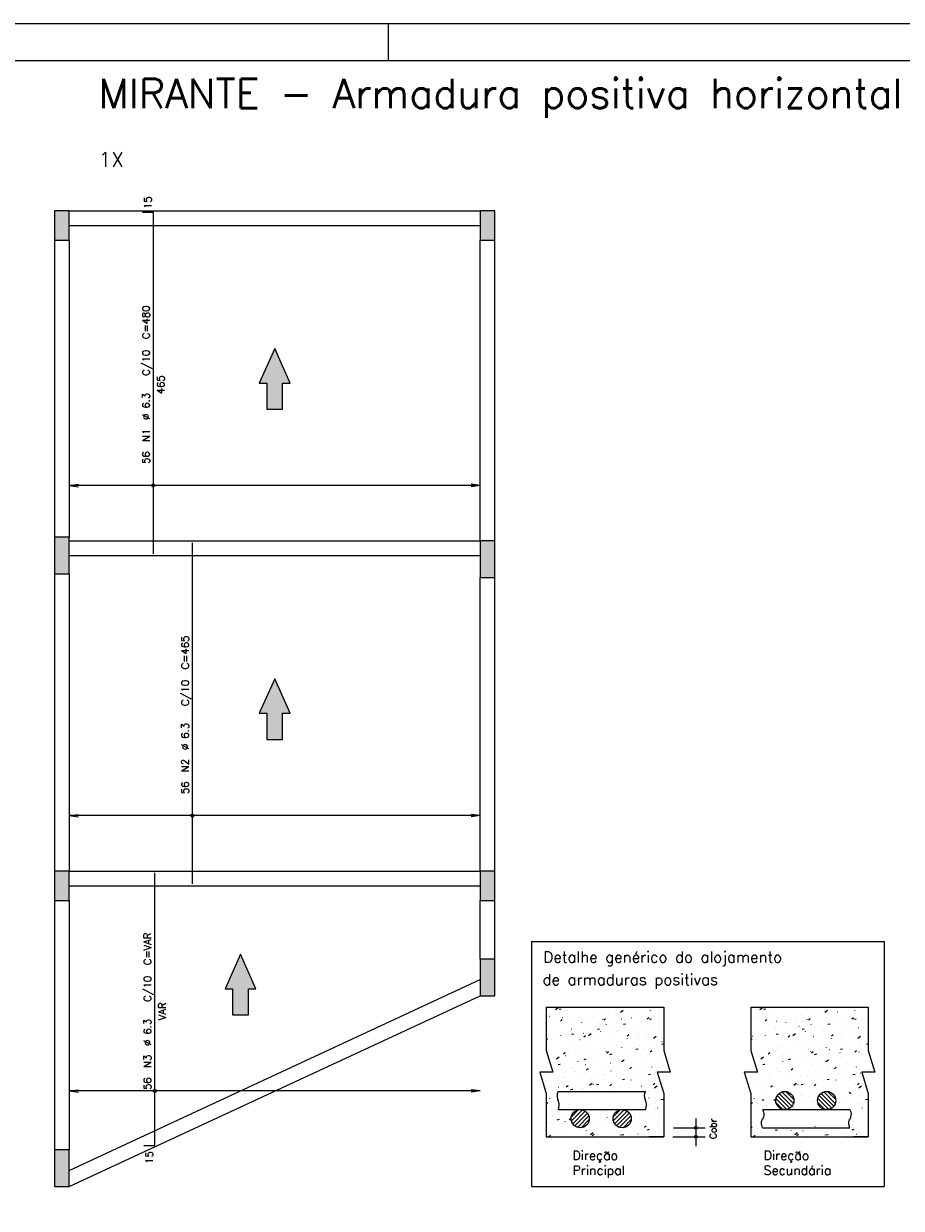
# Model space of a CAD drawing. Extents: x 0 to 84.1, y 0 to 59.4.
# Tile 5 of 6: x 37.2 to 61.1, y 27.1 to 59.4. Entities that reach past the tile are written whole.
import ezdxf

# ---------------------------------------------------------------- set-up
doc = ezdxf.new("R2010")
doc.units = 0
doc.header["$MEASUREMENT"] = 0
for name, color, linetype in [('1', 1, 'CONTINUOUS'), ('2', 2, 'CONTINUOUS'), ('6', 6, 'CONTINUOUS'), ('7', 7, 'CONTINUOUS')]:
    doc.layers.add(name, color=color, linetype=linetype)
doc.styles.get("Standard").update_dxf_attribs({"font": 'ROMANS.SHX'})

msp = doc.modelspace()

# ---------------------------------------------------------------- linework, layer by layer
at = {"layer": '1', "linetype": 'Continuous'}
for p, q in [((38.4, 54.3), (49.6, 54.3)), ((38.4, 53.9), (49.6, 53.9)), ((38, 53.5), (38, 45.4)), ((38.4, 53.5), (38.4, 45.4)), ((49.6, 45.3), (49.6, 53.5)), ((50, 45.3), (50, 53.5)), ((38.4, 45.3), (49.6, 45.3)), ((38.4, 44.9), (49.6, 44.9)), ((38, 44.4), (38, 36.3)), ((38.4, 44.4), (38.4, 36.3)), ((49.6, 36.3), (49.6, 44.3)), ((50, 36.3), (50, 44.3)), ((38.4, 36.3), (49.6, 36.3)), ((38.4, 35.9), (49.6, 35.9)), ((38, 35.5), (38, 28.7)), ((38.4, 35.5), (38.4, 28.7)), ((49.6, 33.9), (49.6, 35.5)), ((50, 33.9), (50, 35.5)), ((38.4, 28.14101), (49.6, 33.34101)), ((38.4, 27.7), (49.6, 32.9))]:
    msp.add_line(p, q, dxfattribs=at)
at = {"layer": '2', "linetype": 'Continuous'}
for p, q in [((84.100006, 59.400002), (0, 59.400002)), ((47.100006, 58.400002), (47.100006, 59.400002)), ((38.2, 53.9), (38.2, 53.9)), ((49.8, 53.9), (49.8, 53.9)), ((38.4, 46.81), (38.647861, 46.842632)), ((49.6, 46.81), (49.352139, 46.842632)), ((49.6, 46.81), (38.4, 46.81)), ((38.4, 46.81), (38.647861, 46.777368)), ((38.4, 46.81), (38.4, 46.81)), ((49.6, 46.81), (49.352139, 46.777368)), ((49.6, 46.81), (49.6, 46.81)), ((38.2, 44.9), (38.2, 44.9)), ((49.8, 44.8), (49.8, 44.8)), ((38.4, 37.81), (38.647861, 37.842632)), ((49.6, 37.81), (38.4, 37.81)), ((38.4, 37.81), (38.647861, 37.777368)), ((38.4, 37.81), (38.4, 37.81)), ((49.6, 37.81), (49.352139, 37.842632)), ((49.6, 37.81), (49.352139, 37.777368)), ((49.6, 37.81), (49.6, 37.81)), ((38.2, 35.9), (38.2, 35.9)), ((49.8, 35.9), (49.8, 35.9)), ((51, 34.383948), (60.605, 34.383948)), ((51, 34.383948), (51, 27.7)), ((60.605, 34.383948), (60.605, 27.7)), ((49.8, 33.4), (49.8, 33.4)), ((51.39889, 32.58758), (54.59889, 32.58758)), ((51.39889, 32.58758), (51.39889, 31.409642)), ((51.39889, 32.467398), (51.39889, 32.467398)), ((51.39889, 32.347), (51.39889, 32.347)), ((51.39889, 32.32884), (51.39889, 32.32884)), ((51.39889, 32.32884), (51.39889, 32.32884)), ((51.39889, 32.32884), (51.39889, 32.32884)), ((51.39889, 32.32145), (51.39889, 32.32145)), ((51.39889, 32.32145), (51.39889, 32.32145)), ((51.48227, 32.347325), (51.483247, 32.347541)), ((51.646571, 32.52817), (51.719213, 32.581305)), ((51.726344, 32.401435), (51.727321, 32.401651)), ((51.747479, 32.535157), (51.806377, 32.546606)), ((51.83713, 32.306633), (51.837739, 32.307426)), ((51.885376, 32.458444), (51.885507, 32.459436)), ((51.990843, 32.506954), (51.991451, 32.507748)), ((52.316262, 32.345106), (52.316871, 32.345899)), ((52.487855, 32.570258), (52.488831, 32.570474)), ((52.646917, 32.342955), (52.647047, 32.343947)), ((52.796916, 32.385562), (52.797525, 32.386356)), ((52.929131, 32.519933), (52.929262, 32.520924)), ((52.950629, 32.585884), (52.951237, 32.586677)), ((53.104903, 32.432752), (53.10588, 32.432968)), ((53.276049, 32.424036), (53.276657, 32.424829)), ((53.348977, 32.486862), (53.349954, 32.487078)), ((53.417858, 32.453686), (53.490499, 32.50682)), ((53.689302, 32.394034), (53.689432, 32.395025)), ((53.71707, 32.294164), (53.718046, 32.29438)), ((53.756702, 32.464492), (53.757311, 32.465286)), ((53.971516, 32.571011), (53.971647, 32.572003)), ((54.152432, 32.269993), (54.198394, 32.30856)), ((54.187504, 32.303203), (54.188503, 32.303246)), ((54.235835, 32.502966), (54.236443, 32.503759)), ((54.512195, 32.317379), (54.513194, 32.317422)), ((54.59889, 32.58758), (54.59889, 31.409642)), ((56.973387, 32.58758), (60.173387, 32.58758)), ((56.973387, 32.58758), (56.973387, 31.409642)), ((56.973387, 32.467398), (56.973387, 32.467398)), ((56.973387, 32.347), (56.973387, 32.347)), ((56.973387, 32.32884), (56.973387, 32.32884)), ((56.973387, 32.32884), (56.973387, 32.32884)), ((56.973387, 32.32884), (56.973387, 32.32884)), ((56.973387, 32.32145), (56.973387, 32.32145)), ((56.973387, 32.32145), (56.973387, 32.32145)), ((57.056767, 32.347325), (57.057743, 32.347541)), ((57.221068, 32.52817), (57.293709, 32.581305)), ((57.300841, 32.401435), (57.301817, 32.401651)), ((57.321976, 32.535157), (57.380874, 32.546606)), ((57.411627, 32.306633), (57.412236, 32.307426)), ((57.459873, 32.458444), (57.460003, 32.459436)), ((57.565339, 32.506954), (57.565948, 32.507748)), ((57.890759, 32.345106), (57.891368, 32.345899)), ((58.062352, 32.570258), (58.063328, 32.570474)), ((58.221414, 32.342955), (58.221544, 32.343947)), ((58.371413, 32.385562), (58.372022, 32.386356)), ((58.503628, 32.519933), (58.503759, 32.520924)), ((58.525125, 32.585884), (58.525734, 32.586677)), ((58.6794, 32.432752), (58.680376, 32.432968)), ((58.850545, 32.424036), (58.851154, 32.424829)), ((58.923474, 32.486862), (58.92445, 32.487078)), ((58.992354, 32.453686), (59.064995, 32.50682)), ((59.263798, 32.394034), (59.263929, 32.395025)), ((59.291567, 32.294164), (59.292543, 32.29438)), ((59.331199, 32.464492), (59.331808, 32.465286)), ((59.546013, 32.571011), (59.546144, 32.572003)), ((59.726928, 32.269993), (59.772891, 32.30856)), ((59.762001, 32.303203), (59.763, 32.303246)), ((59.810331, 32.502966), (59.81094, 32.503759)), ((60.086692, 32.317379), (60.087691, 32.317422)), ((60.173387, 32.58758), (60.173387, 31.409642)), ((51.39889, 32.181449), (51.39889, 32.181449)), ((51.39889, 32.181449), (51.39889, 32.181449)), ((51.39889, 32.054538), (51.39889, 32.054538)), ((51.39889, 32.054538), (51.39889, 32.054538)), ((51.603162, 32.281467), (51.603292, 32.282458)), ((51.789343, 32.211915), (51.835306, 32.250482)), ((51.876706, 32.202311), (51.877705, 32.202355)), ((52.082488, 31.989), (52.082618, 31.989991)), ((52.083716, 32.042045), (52.084324, 32.042838)), ((52.094437, 32.208737), (52.095413, 32.208953)), ((52.364702, 32.165978), (52.364833, 32.166969)), ((52.611006, 32.234371), (52.612005, 32.234415)), ((52.711485, 32.071231), (52.712461, 32.071447)), ((52.79496, 31.987731), (52.853857, 31.99918)), ((52.935697, 32.248547), (52.936696, 32.248591)), ((52.955559, 32.125341), (52.956535, 32.125557)), ((52.970887, 32.240954), (53.01685, 32.279521)), ((53.043502, 32.120975), (53.04411, 32.121768)), ((53.124872, 32.040078), (53.125003, 32.04107)), ((53.407087, 32.217056), (53.407218, 32.218048)), ((53.453204, 32.271142), (53.454203, 32.271186)), ((53.501731, 32.125114), (53.560629, 32.136562)), ((53.849575, 31.999583), (53.850184, 32.000376)), ((54.003288, 32.199905), (54.003896, 32.200698)), ((54.166278, 32.083721), (54.166409, 32.084713)), ((54.208503, 32.262496), (54.2674, 32.273945)), ((54.328707, 32.038056), (54.329316, 32.038849)), ((54.334118, 32.156658), (54.335095, 32.156874)), ((54.448493, 32.260699), (54.448624, 32.26169)), ((54.578192, 32.210768), (54.579169, 32.210984)), ((56.973387, 32.181449), (56.973387, 32.181449)), ((56.973387, 32.181449), (56.973387, 32.181449)), ((56.973387, 32.054538), (56.973387, 32.054538)), ((56.973387, 32.054538), (56.973387, 32.054538)), ((57.177658, 32.281467), (57.177789, 32.282458)), ((57.36384, 32.211915), (57.409803, 32.250482)), ((57.451203, 32.202311), (57.452202, 32.202355)), ((57.656984, 31.989), (57.657115, 31.989991)), ((57.658212, 32.042045), (57.658821, 32.042838)), ((57.668934, 32.208737), (57.66991, 32.208953)), ((57.939199, 32.165978), (57.93933, 32.166969)), ((58.185503, 32.234371), (58.186502, 32.234415)), ((58.285982, 32.071231), (58.286958, 32.071447)), ((58.369456, 31.987731), (58.428354, 31.99918)), ((58.510194, 32.248547), (58.511193, 32.248591)), ((58.530056, 32.125341), (58.531032, 32.125557)), ((58.545384, 32.240954), (58.591347, 32.279521)), ((58.617998, 32.120975), (58.618607, 32.121768)), ((58.699369, 32.040078), (58.6995, 32.04107)), ((58.981584, 32.217056), (58.981714, 32.218048)), ((59.027701, 32.271142), (59.0287, 32.271186)), ((59.076228, 32.125114), (59.135126, 32.136562)), ((59.424072, 31.999583), (59.424681, 32.000376)), ((59.577784, 32.199905), (59.578393, 32.200698)), ((59.740775, 32.083721), (59.740906, 32.084713)), ((59.782999, 32.262496), (59.841897, 32.273945)), ((59.903204, 32.038056), (59.903813, 32.038849)), ((59.908615, 32.156658), (59.909591, 32.156874)), ((60.02299, 32.260699), (60.02312, 32.26169)), ((60.152689, 32.210768), (60.153665, 32.210984)), ((51.39889, 31.884286), (51.39889, 31.884286)), ((51.39889, 31.780236), (51.39889, 31.780236)), ((51.39889, 31.780236), (51.39889, 31.780236)), ((51.39889, 31.735507), (51.39889, 31.735507)), ((51.39889, 31.716363), (51.440314, 31.724415)), ((51.39889, 31.713203), (51.39889, 31.713203)), ((51.39889, 31.713203), (51.39889, 31.713203)), ((51.449349, 31.801266), (51.449958, 31.80206)), ((51.535116, 31.719151), (51.536115, 31.719195)), ((51.701019, 31.847216), (51.701995, 31.847432)), ((51.800273, 31.812022), (51.800404, 31.813014)), ((51.930003, 31.841723), (51.930612, 31.842516)), ((52.088188, 31.850349), (52.147086, 31.861797)), ((52.269416, 31.751211), (52.270415, 31.751255)), ((52.318067, 31.70971), (52.319043, 31.709927)), ((52.409135, 31.880196), (52.409744, 31.88099)), ((52.419335, 31.778147), (52.465298, 31.816714)), ((52.546165, 31.816072), (52.618806, 31.869207)), ((52.560443, 31.686123), (52.560574, 31.687115)), ((52.562141, 31.76382), (52.563117, 31.764037)), ((52.594107, 31.765388), (52.595106, 31.765431)), ((52.842658, 31.863101), (52.842788, 31.864092)), ((52.889789, 31.920653), (52.890398, 31.921446)), ((53.111614, 31.787983), (53.112613, 31.788026)), ((53.136375, 31.656065), (53.136983, 31.656859)), ((53.323652, 31.932643), (53.324628, 31.932859)), ((53.368921, 31.959126), (53.36953, 31.95992)), ((53.60088, 31.807186), (53.646842, 31.845753)), ((53.601849, 31.729766), (53.60198, 31.730757)), ((53.845914, 31.820043), (53.846913, 31.820086)), ((53.884064, 31.906743), (53.884194, 31.907735)), ((53.9407, 31.795137), (53.941676, 31.795354)), ((54.096161, 31.734995), (54.096769, 31.735788)), ((54.170605, 31.834219), (54.171604, 31.834263)), ((54.184774, 31.849247), (54.18575, 31.849464)), ((54.317451, 31.741588), (54.390092, 31.794723)), ((54.552867, 31.656549), (54.553843, 31.656766)), ((54.569266, 31.765614), (54.569875, 31.766407)), ((56.973387, 31.884286), (56.973387, 31.884286)), ((56.973387, 31.780236), (56.973387, 31.780236)), ((56.973387, 31.780236), (56.973387, 31.780236)), ((56.973387, 31.735507), (56.973387, 31.735507)), ((56.973387, 31.716363), (57.014811, 31.724415)), ((56.973387, 31.713203), (56.973387, 31.713203)), ((56.973387, 31.713203), (56.973387, 31.713203)), ((57.023846, 31.801266), (57.024455, 31.80206)), ((57.109613, 31.719151), (57.110612, 31.719195)), ((57.275516, 31.847216), (57.276492, 31.847432)), ((57.37477, 31.812022), (57.3749, 31.813014)), ((57.5045, 31.841723), (57.505109, 31.842516)), ((57.662685, 31.850349), (57.721582, 31.861797)), ((57.843913, 31.751211), (57.844912, 31.751255)), ((57.892564, 31.70971), (57.89354, 31.709927)), ((57.983632, 31.880196), (57.984241, 31.88099)), ((57.993832, 31.778147), (58.039795, 31.816714)), ((58.120661, 31.816072), (58.193302, 31.869207)), ((58.13494, 31.686123), (58.135071, 31.687115)), ((58.136638, 31.76382), (58.137614, 31.764037)), ((58.168604, 31.765388), (58.169603, 31.765431)), ((58.417155, 31.863101), (58.417285, 31.864092)), ((58.464286, 31.920653), (58.464895, 31.921446)), ((58.686111, 31.787983), (58.68711, 31.788026)), ((58.710871, 31.656065), (58.71148, 31.656859)), ((58.898149, 31.932643), (58.899125, 31.932859)), ((58.943418, 31.959126), (58.944027, 31.95992)), ((59.175376, 31.807186), (59.221339, 31.845753)), ((59.176346, 31.729766), (59.176476, 31.730757)), ((59.420411, 31.820043), (59.42141, 31.820086)), ((59.458561, 31.906743), (59.458691, 31.907735)), ((59.515197, 31.795137), (59.516173, 31.795354)), ((59.670657, 31.734995), (59.671266, 31.735788)), ((59.745102, 31.834219), (59.746101, 31.834263)), ((59.759271, 31.849247), (59.760247, 31.849464)), ((59.891947, 31.741588), (59.964588, 31.794723)), ((60.127364, 31.656549), (60.12834, 31.656766)), ((60.143763, 31.765614), (60.144371, 31.766407)), ((51.39889, 31.505934), (51.39889, 31.505934)), ((51.39889, 31.505934), (51.39889, 31.505934)), ((51.39889, 31.505934), (51.39889, 31.505934)), ((51.39889, 31.409645), (51.577724, 30.820676)), ((51.518058, 31.635045), (51.518189, 31.636036)), ((51.542222, 31.336357), (51.542831, 31.33715)), ((51.867783, 31.31534), (51.913746, 31.353907)), ((51.924649, 31.348189), (51.925625, 31.348406)), ((51.996014, 31.332168), (51.996145, 31.333159)), ((52.022876, 31.376814), (52.023485, 31.377607)), ((52.168723, 31.402299), (52.169699, 31.402516)), ((52.176589, 31.577135), (52.177197, 31.577929)), ((52.278229, 31.509145), (52.278359, 31.510137)), ((52.502008, 31.415287), (52.502617, 31.41608)), ((52.930234, 31.571122), (52.93121, 31.571339)), ((52.982662, 31.455743), (52.983271, 31.456537)), ((53.03742, 31.37581), (53.03755, 31.376802)), ((53.049328, 31.344379), (53.09529, 31.382946)), ((53.319635, 31.552788), (53.319765, 31.55378)), ((53.461794, 31.494217), (53.462403, 31.49501)), ((53.504324, 31.336883), (53.505323, 31.336927)), ((53.547282, 31.433617), (53.548258, 31.433833)), ((53.791356, 31.487726), (53.792332, 31.487943)), ((53.829015, 31.351059), (53.830014, 31.351103)), ((53.84244, 31.440305), (53.901337, 31.451754)), ((53.942448, 31.534673), (53.943057, 31.535467)), ((54.081175, 31.437299), (54.081306, 31.43829)), ((54.230872, 31.373418), (54.276834, 31.411985)), ((54.346522, 31.373654), (54.347521, 31.373698)), ((54.36339, 31.614277), (54.36352, 31.615268)), ((54.415554, 31.565292), (54.416162, 31.566086)), ((54.549211, 31.577688), (54.59889, 31.587344)), ((54.59889, 31.409645), (54.777724, 30.820676)), ((56.973387, 31.505934), (56.973387, 31.505934)), ((56.973387, 31.505934), (56.973387, 31.505934)), ((56.973387, 31.505934), (56.973387, 31.505934)), ((56.973387, 31.409645), (57.15222, 30.820676)), ((57.092555, 31.635045), (57.092686, 31.636036)), ((57.116719, 31.336357), (57.117328, 31.33715)), ((57.44228, 31.31534), (57.488243, 31.353907)), ((57.499146, 31.348189), (57.500122, 31.348406)), ((57.570511, 31.332168), (57.570641, 31.333159)), ((57.597373, 31.376814), (57.597982, 31.377607)), ((57.74322, 31.402299), (57.744196, 31.402516)), ((57.751085, 31.577135), (57.751694, 31.577929)), ((57.852725, 31.509145), (57.852856, 31.510137)), ((58.076505, 31.415287), (58.077114, 31.41608)), ((58.504731, 31.571122), (58.505707, 31.571339)), ((58.557159, 31.455743), (58.557768, 31.456537)), ((58.611917, 31.37581), (58.612047, 31.376802)), ((58.623824, 31.344379), (58.669787, 31.382946)), ((58.894131, 31.552788), (58.894262, 31.55378)), ((59.036291, 31.494217), (59.0369, 31.49501)), ((59.078821, 31.336883), (59.07982, 31.336927)), ((59.121779, 31.433617), (59.122755, 31.433833)), ((59.365853, 31.487726), (59.366829, 31.487943)), ((59.403512, 31.351059), (59.404511, 31.351103)), ((59.416936, 31.440305), (59.475834, 31.451754)), ((59.516945, 31.534673), (59.517554, 31.535467)), ((59.655672, 31.437299), (59.655803, 31.43829)), ((59.805369, 31.373418), (59.851331, 31.411985)), ((59.921019, 31.373654), (59.922018, 31.373698)), ((59.937887, 31.614277), (59.938017, 31.615268)), ((59.99005, 31.565292), (59.990659, 31.566086)), ((60.123708, 31.577688), (60.173387, 31.587344)), ((60.173387, 31.409645), (60.352221, 30.820676)), ((51.448241, 31.247112), (51.448241, 31.247112)), ((51.448241, 31.247112), (51.448241, 31.247112)), ((51.448241, 31.247112), (51.448241, 31.247112)), ((51.449533, 31.242859), (51.449533, 31.242859)), ((51.449533, 31.242859), (51.449533, 31.242859)), ((51.449533, 31.242859), (51.449533, 31.242859)), ((51.455471, 31.223301), (51.455471, 31.223301)), ((51.461317, 31.204049), (51.461317, 31.204049)), ((51.461317, 31.204049), (51.461317, 31.204049)), ((51.461317, 31.204049), (51.461317, 31.204049)), ((51.506413, 31.055529), (51.506413, 31.055529)), ((51.516919, 31.02093), (51.516919, 31.02093)), ((51.674472, 31.178458), (51.747113, 31.231593)), ((51.713799, 31.15519), (51.71393, 31.156182)), ((51.722125, 31.028158), (51.781023, 31.039606)), ((51.775305, 31.040779), (51.776281, 31.040995)), ((51.927826, 31.268052), (51.928825, 31.268095)), ((52.252517, 31.282228), (52.253516, 31.282271)), ((52.269461, 31.112226), (52.27007, 31.113019)), ((52.428897, 31.16554), (52.487794, 31.176989)), ((52.472991, 31.021855), (52.473121, 31.022847)), ((52.536816, 31.209602), (52.537792, 31.209818)), ((52.755205, 31.198833), (52.755336, 31.199824)), ((52.770024, 31.304823), (52.771023, 31.304866)), ((53.135668, 31.302923), (53.194566, 31.314371)), ((53.153864, 31.072096), (53.15484, 31.072312)), ((53.229248, 31.191156), (53.229856, 31.191949)), ((53.397938, 31.126206), (53.398914, 31.126422)), ((53.445758, 31.103974), (53.518399, 31.157109)), ((53.516746, 31.083344), (53.516877, 31.084335)), ((53.554667, 31.029307), (53.555276, 31.030101)), ((53.798961, 31.260321), (53.799091, 31.261313)), ((54.027773, 31.059926), (54.028381, 31.06072)), ((54.159449, 31.295029), (54.160425, 31.295245)), ((54.500878, 31.090545), (54.501487, 31.091339)), ((54.559131, 31.134422), (54.559261, 31.135414)), ((57.022738, 31.247112), (57.022738, 31.247112)), ((57.022738, 31.247112), (57.022738, 31.247112)), ((57.022738, 31.247112), (57.022738, 31.247112)), ((57.02403, 31.242859), (57.02403, 31.242859)), ((57.02403, 31.242859), (57.02403, 31.242859)), ((57.02403, 31.242859), (57.02403, 31.242859)), ((57.029968, 31.223301), (57.029968, 31.223301)), ((57.035814, 31.204049), (57.035814, 31.204049)), ((57.035814, 31.204049), (57.035814, 31.204049)), ((57.035814, 31.204049), (57.035814, 31.204049)), ((57.08091, 31.055529), (57.08091, 31.055529)), ((57.091416, 31.02093), (57.091416, 31.02093)), ((57.248968, 31.178458), (57.321609, 31.231593)), ((57.288296, 31.15519), (57.288427, 31.156182)), ((57.296622, 31.028158), (57.355519, 31.039606)), ((57.349801, 31.040779), (57.350778, 31.040995)), ((57.502323, 31.268052), (57.503322, 31.268095)), ((57.827014, 31.282228), (57.828013, 31.282271)), ((57.843958, 31.112226), (57.844567, 31.113019)), ((58.003393, 31.16554), (58.062291, 31.176989)), ((58.047487, 31.021855), (58.047618, 31.022847)), ((58.111312, 31.209602), (58.112289, 31.209818)), ((58.329702, 31.198833), (58.329833, 31.199824)), ((58.344521, 31.304823), (58.34552, 31.304866)), ((58.710165, 31.302923), (58.769063, 31.314371)), ((58.728361, 31.072096), (58.729337, 31.072312)), ((58.803744, 31.191156), (58.804353, 31.191949)), ((58.972435, 31.126206), (58.973411, 31.126422)), ((59.020254, 31.103974), (59.092895, 31.157109)), ((59.091243, 31.083344), (59.091373, 31.084335)), ((59.129164, 31.029307), (59.129773, 31.030101)), ((59.373457, 31.260321), (59.373588, 31.261313)), ((59.602269, 31.059926), (59.602878, 31.06072)), ((59.733945, 31.295029), (59.734922, 31.295245)), ((60.075375, 31.090545), (60.075984, 31.091339)), ((60.133628, 31.134422), (60.133758, 31.135414)), ((51.577724, 30.820676), (51.220057, 30.820676)), ((51.220057, 30.820676), (51.39889, 30.231707)), ((51.231876, 30.78175), (51.231876, 30.78175)), ((51.235571, 30.769581), (51.235571, 30.769581)), ((51.235571, 30.769581), (51.235571, 30.769581)), ((51.235571, 30.769581), (51.235571, 30.769581)), ((51.381887, 30.679258), (51.382863, 30.679474)), ((51.526283, 30.99009), (51.526283, 30.99009)), ((51.527568, 30.985857), (51.527568, 30.985857)), ((51.527568, 30.985857), (51.527568, 30.985857)), ((51.527568, 30.985857), (51.527568, 30.985857)), ((51.531231, 30.986669), (51.532207, 30.986885)), ((51.586236, 30.784892), (51.587235, 30.784935)), ((51.635095, 30.871448), (51.635704, 30.872241)), ((51.910927, 30.799068), (51.911926, 30.799112)), ((52.115749, 30.911904), (52.116358, 30.912698)), ((52.143397, 30.848081), (52.144374, 30.848297)), ((52.190776, 30.844877), (52.190907, 30.845869)), ((52.428434, 30.821663), (52.429433, 30.821707)), ((52.497776, 30.881572), (52.543738, 30.920139)), ((52.594881, 30.950377), (52.59549, 30.951171)), ((52.760446, 30.710575), (52.761422, 30.710791)), ((52.952317, 30.729388), (52.952447, 30.73038)), ((53.00452, 30.764685), (53.005496, 30.764901)), ((53.075535, 30.990834), (53.076144, 30.991627)), ((53.162734, 30.853723), (53.163733, 30.853767)), ((53.234531, 30.906366), (53.234662, 30.907357)), ((53.32212, 30.726246), (53.322729, 30.72704)), ((53.487425, 30.867899), (53.488424, 30.867943)), ((53.67932, 30.910611), (53.725282, 30.949178)), ((53.76603, 30.933508), (53.767007, 30.933724)), ((53.795226, 30.756865), (53.795835, 30.757659)), ((53.994702, 30.780467), (53.994832, 30.781458)), ((54.004932, 30.890494), (54.005931, 30.890538)), ((54.183148, 30.755497), (54.242046, 30.766945)), ((54.268331, 30.787484), (54.26894, 30.788278)), ((54.276916, 30.957444), (54.277047, 30.958436)), ((54.383079, 30.796002), (54.384055, 30.796218)), ((54.777724, 30.820676), (54.420057, 30.820676)), ((54.420057, 30.820676), (54.59889, 30.231707)), ((54.494377, 30.820676), (54.494377, 30.820676)), ((54.517825, 30.820676), (54.517825, 30.820676)), ((54.517825, 30.820676), (54.517825, 30.820676)), ((54.518467, 30.820676), (54.518467, 30.820676)), ((54.627153, 30.850112), (54.628129, 30.850328)), ((54.719077, 30.820676), (54.719077, 30.820676)), ((54.739232, 30.922555), (54.740232, 30.922598)), ((54.743411, 30.820676), (54.743411, 30.820676)), ((57.15222, 30.820676), (56.794553, 30.820676)), ((56.794553, 30.820676), (56.973387, 30.231707)), ((56.806373, 30.78175), (56.806373, 30.78175)), ((56.810068, 30.769581), (56.810068, 30.769581)), ((56.810068, 30.769581), (56.810068, 30.769581)), ((56.810068, 30.769581), (56.810068, 30.769581)), ((56.956383, 30.679258), (56.95736, 30.679474)), ((57.10078, 30.99009), (57.10078, 30.99009)), ((57.102065, 30.985857), (57.102065, 30.985857)), ((57.102065, 30.985857), (57.102065, 30.985857)), ((57.102065, 30.985857), (57.102065, 30.985857)), ((57.105727, 30.986669), (57.106704, 30.986885)), ((57.160733, 30.784892), (57.161732, 30.784935)), ((57.209592, 30.871448), (57.210201, 30.872241)), ((57.485424, 30.799068), (57.486423, 30.799112)), ((57.690246, 30.911904), (57.690855, 30.912698)), ((57.717894, 30.848081), (57.71887, 30.848297)), ((57.765273, 30.844877), (57.765403, 30.845869)), ((58.002931, 30.821663), (58.00393, 30.821707)), ((58.072272, 30.881572), (58.118235, 30.920139)), ((58.169378, 30.950377), (58.169987, 30.951171)), ((58.334942, 30.710575), (58.335919, 30.710791)), ((58.526814, 30.729388), (58.526944, 30.73038)), ((58.579016, 30.764685), (58.579993, 30.764901)), ((58.650032, 30.990834), (58.650641, 30.991627)), ((58.737231, 30.853723), (58.73823, 30.853767)), ((58.809028, 30.906366), (58.809159, 30.907357)), ((58.896617, 30.726246), (58.897226, 30.72704)), ((59.061922, 30.867899), (59.062921, 30.867943)), ((59.253817, 30.910611), (59.299779, 30.949178)), ((59.340527, 30.933508), (59.341504, 30.933724)), ((59.369723, 30.756865), (59.370331, 30.757659)), ((59.569198, 30.780467), (59.569329, 30.781458)), ((59.579429, 30.890494), (59.580428, 30.890538)), ((59.757645, 30.755497), (59.816543, 30.766945)), ((59.842828, 30.787484), (59.843437, 30.788278)), ((59.851413, 30.957444), (59.851544, 30.958436)), ((59.957575, 30.796002), (59.958552, 30.796218)), ((60.352221, 30.820676), (59.994554, 30.820676)), ((59.994554, 30.820676), (60.173387, 30.231707)), ((60.068874, 30.820676), (60.068874, 30.820676)), ((60.092322, 30.820676), (60.092322, 30.820676)), ((60.092322, 30.820676), (60.092322, 30.820676)), ((60.092964, 30.820676), (60.092964, 30.820676)), ((60.201649, 30.850112), (60.202626, 30.850328)), ((60.293574, 30.820676), (60.293574, 30.820676)), ((60.313729, 30.922555), (60.314728, 30.922598)), ((60.317907, 30.820676), (60.317907, 30.820676)), ((51.270495, 30.654563), (51.270495, 30.654563)), ((51.326682, 30.469516), (51.326682, 30.469516)), ((51.326682, 30.469516), (51.326682, 30.469516)), ((51.326682, 30.469516), (51.326682, 30.469516)), ((51.348531, 30.397561), (51.348531, 30.397561)), ((51.348531, 30.397561), (51.348531, 30.397561)), ((51.353141, 30.382375), (51.353141, 30.382375)), ((51.353141, 30.382375), (51.353141, 30.382375)), ((51.402548, 30.568387), (51.403157, 30.56918)), ((51.626347, 30.490922), (51.626477, 30.491913)), ((51.727968, 30.406538), (51.728577, 30.407331)), ((51.749979, 30.48656), (51.750956, 30.486776)), ((51.908562, 30.6679), (51.908692, 30.668891)), ((51.946224, 30.418765), (51.992186, 30.457332)), ((52.208622, 30.446995), (52.209231, 30.447788)), ((52.362334, 30.647316), (52.362943, 30.64811)), ((52.387888, 30.375433), (52.388018, 30.376424)), ((52.574065, 30.466361), (52.646706, 30.519495)), ((52.611101, 30.403164), (52.612078, 30.403381)), ((52.670102, 30.552411), (52.670233, 30.553402)), ((52.687754, 30.485468), (52.688363, 30.486261)), ((52.769605, 30.480732), (52.828503, 30.49218)), ((52.821144, 30.370563), (52.822143, 30.370607)), ((53.127768, 30.447804), (53.17373, 30.486371)), ((53.145835, 30.38474), (53.146834, 30.384783)), ((53.168408, 30.525925), (53.169017, 30.526718)), ((53.372612, 30.571987), (53.373589, 30.572203)), ((53.430272, 30.426511), (53.430403, 30.427503)), ((53.476377, 30.618114), (53.535274, 30.629563)), ((53.641514, 30.556544), (53.642122, 30.557337)), ((53.663342, 30.407334), (53.664341, 30.407378)), ((53.712487, 30.603489), (53.712618, 30.604481)), ((53.989661, 30.434481), (53.990637, 30.434698)), ((54.114619, 30.587163), (54.115228, 30.587956)), ((54.233735, 30.488591), (54.234711, 30.488808)), ((54.309312, 30.476842), (54.355275, 30.51541)), ((54.345351, 30.391876), (54.417992, 30.445011)), ((54.397643, 30.439395), (54.398642, 30.439438)), ((54.471678, 30.470154), (54.471809, 30.471146)), ((56.844992, 30.654563), (56.844992, 30.654563)), ((56.901179, 30.469516), (56.901179, 30.469516)), ((56.901179, 30.469516), (56.901179, 30.469516)), ((56.901179, 30.469516), (56.901179, 30.469516)), ((56.923027, 30.397561), (56.923027, 30.397561)), ((56.923027, 30.397561), (56.923027, 30.397561)), ((56.927638, 30.382375), (56.927638, 30.382375)), ((56.927638, 30.382375), (56.927638, 30.382375)), ((56.977045, 30.568387), (56.977654, 30.56918)), ((57.200844, 30.490922), (57.200974, 30.491913)), ((57.324476, 30.48656), (57.325452, 30.486776)), ((57.483058, 30.6679), (57.483189, 30.668891)), ((57.52072, 30.418765), (57.566683, 30.457332)), ((57.936831, 30.647316), (57.93744, 30.64811)), ((58.148561, 30.466361), (58.221202, 30.519495)), ((58.244599, 30.552411), (58.24473, 30.553402)), ((58.262251, 30.485468), (58.26286, 30.486261)), ((58.344102, 30.480732), (58.403, 30.49218)), ((58.702265, 30.447804), (58.748227, 30.486371)), ((58.742905, 30.525925), (58.743514, 30.526718)), ((58.947109, 30.571987), (58.948085, 30.572203)), ((59.050874, 30.618114), (59.109771, 30.629563)), ((59.21601, 30.556544), (59.216619, 30.557337)), ((59.286984, 30.603489), (59.287114, 30.604481)), ((59.689116, 30.587163), (59.689724, 30.587956)), ((59.808231, 30.488591), (59.809208, 30.488808)), ((59.883809, 30.476842), (59.929771, 30.51541)), ((59.919847, 30.391876), (59.992488, 30.445011)), ((59.972139, 30.439395), (59.973138, 30.439438)), ((60.046175, 30.470154), (60.046306, 30.471146)), ((38.4, 30.304286), (38.647861, 30.336917)), ((49.6, 30.304286), (38.4, 30.304286)), ((38.4, 30.304286), (38.647861, 30.271654)), ((38.4, 30.304286), (38.4, 30.304286)), ((49.6, 30.304286), (49.352139, 30.336917)), ((49.6, 30.304286), (49.352139, 30.271654)), ((49.6, 30.304286), (49.6, 30.304286)), ((51.375888, 30.307462), (51.375888, 30.307462)), ((51.39889, 30.231707), (51.39889, 29.053773)), ((51.39889, 30.214292), (51.41496, 30.217415)), ((51.39889, 30.134423), (51.39889, 30.134423)), ((51.39889, 30.134423), (51.39889, 30.134423)), ((51.39889, 30.134423), (51.39889, 30.134423)), ((51.495421, 30.103477), (51.49603, 30.10427)), ((51.569337, 30.315908), (51.570336, 30.315952)), ((51.721943, 30.291504), (53.875352, 30.291504)), ((52.062834, 30.343349), (52.121731, 30.354798)), ((52.086844, 30.338503), (52.087843, 30.338547)), ((52.367027, 30.349054), (52.368004, 30.349271)), ((53.148058, 30.249534), (53.148188, 30.250525)), ((53.875352, 30.291504), (54.100448, 30.291504)), ((54.189464, 30.293176), (54.189594, 30.294168)), ((54.199943, 30.112416), (54.200552, 30.113209)), ((54.523857, 30.070688), (54.582755, 30.082137)), ((54.59889, 30.231707), (54.59889, 29.053773)), ((56.950385, 30.307462), (56.950385, 30.307462)), ((56.973387, 30.231707), (56.973387, 29.053773)), ((56.973387, 30.214292), (56.989456, 30.217415)), ((56.973387, 30.134423), (56.973387, 30.134423)), ((56.973387, 30.134423), (56.973387, 30.134423)), ((56.973387, 30.134423), (56.973387, 30.134423)), ((57.069918, 30.103477), (57.070527, 30.10427)), ((57.271267, 30.069849), (57.330165, 30.0584)), ((57.311612, 30.225371), (57.311482, 30.226362)), ((57.48882, 30.113495), (57.488211, 30.114288)), ((57.593827, 30.048393), (57.593696, 30.049384)), ((57.599161, 30.068818), (57.645123, 30.030251)), ((57.658939, 30.1011), (57.956953, 29.803086)), ((57.693739, 30.179437), (58.03529, 29.837885)), ((57.748581, 30.237732), (58.093585, 29.892728)), ((57.767831, 30.103366), (57.766855, 30.103583)), ((57.821895, 30.277555), (58.133408, 29.966042)), ((57.924377, 30.28821), (58.144063, 30.068523)), ((58.038151, 30.172544), (58.037152, 30.172587)), ((58.353018, 30.181728), (58.352887, 30.182719)), ((58.384879, 30.240872), (58.383903, 30.241088)), ((58.442579, 30.042419), (58.44197, 30.043213)), ((58.555658, 30.149949), (58.554659, 30.149993)), ((58.628953, 30.186762), (58.627977, 30.186979)), ((58.801431, 30.1011), (59.099445, 29.803086)), ((58.836231, 30.179437), (59.177782, 29.837886)), ((58.891073, 30.237732), (59.236077, 29.892728)), ((58.964387, 30.277555), (59.2759, 29.966042)), ((59.066869, 30.28821), (59.286555, 30.068524)), ((59.114559, 30.297217), (59.114428, 30.298208)), ((59.289958, 30.117889), (59.288959, 30.117932)), ((59.396773, 30.120239), (59.396643, 30.121231)), ((59.614649, 30.103712), (59.61365, 30.103756)), ((59.650038, 30.272716), (59.696001, 30.234149)), ((60.098354, 30.070688), (60.157251, 30.082137)), ((60.173387, 30.231707), (60.173387, 29.053773)), ((51.39889, 29.959497), (51.440634, 29.994525)), ((51.39889, 29.977675), (51.39889, 29.977675)), ((51.39889, 29.977675), (51.39889, 29.977675)), ((51.39889, 29.977675), (51.39889, 29.977675)), ((51.39889, 29.860121), (51.39889, 29.860121)), ((51.39889, 29.860121), (51.39889, 29.860121)), ((51.39889, 29.860121), (51.39889, 29.860121)), ((51.39889, 29.840221), (51.39889, 29.840221)), ((51.39889, 29.840221), (51.39889, 29.840221)), ((51.541244, 29.8445), (51.541374, 29.845491)), ((51.731042, 29.795504), (53.875352, 29.795504)), ((51.745254, 29.855343), (51.746253, 29.855387)), ((52.084131, 29.602733), (52.269631, 29.788233)), ((52.084442, 29.489908), (52.382456, 29.787921)), ((52.119242, 29.41157), (52.460793, 29.753122)), ((52.54808, 29.717498), (52.548689, 29.718291)), ((53.021186, 29.748117), (53.021794, 29.74891)), ((53.202824, 29.71144), (53.2038, 29.711656)), ((53.226623, 29.602733), (53.412123, 29.788233)), ((53.226934, 29.489908), (53.524948, 29.787922)), ((53.261734, 29.41157), (53.603286, 29.753122)), ((53.34282, 29.762243), (53.34295, 29.763235)), ((53.875352, 29.795504), (54.100448, 29.795504)), ((54.208409, 29.934373), (54.209385, 29.934589)), ((54.380743, 29.970411), (54.381742, 29.970455)), ((54.386575, 29.823732), (54.386706, 29.824723)), ((54.440502, 29.839974), (54.44111, 29.840767)), ((56.973387, 29.959497), (57.015131, 29.994525)), ((56.973387, 29.977675), (56.973387, 29.977675)), ((56.973387, 29.977675), (56.973387, 29.977675)), ((56.973387, 29.977675), (56.973387, 29.977675)), ((56.973387, 29.860121), (56.973387, 29.860121)), ((56.973387, 29.860121), (56.973387, 29.860121)), ((56.973387, 29.860121), (56.973387, 29.860121)), ((56.973387, 29.840221), (56.973387, 29.840221)), ((56.973387, 29.840221), (56.973387, 29.840221)), ((57.115741, 29.8445), (57.115871, 29.845491)), ((57.155664, 29.964778), (57.154688, 29.964995)), ((57.1634, 29.951646), (57.162791, 29.95244)), ((57.305539, 29.795504), (59.449849, 29.795504)), ((57.32075, 29.735621), (57.319751, 29.735664)), ((57.399738, 29.910668), (57.398762, 29.910885)), ((57.658627, 29.988274), (57.844127, 29.802774)), ((58.123186, 29.872717), (58.122577, 29.87351)), ((58.596291, 29.842098), (58.595682, 29.842891)), ((58.635233, 30.00475), (58.635102, 30.005742)), ((58.778297, 29.879351), (58.777321, 29.879568)), ((58.801119, 29.988274), (58.986619, 29.802774)), ((58.915684, 30.0118), (58.915075, 30.012594)), ((58.917447, 29.827773), (58.917317, 29.828764)), ((59.38879, 29.981181), (59.388181, 29.981974)), ((59.390464, 30.017939), (59.389488, 30.018156)), ((59.449849, 29.795504), (59.674945, 29.795504)), ((59.678988, 29.943262), (59.678857, 29.944253)), ((59.861895, 29.950562), (59.861286, 29.951355)), ((59.95524, 29.970411), (59.956239, 29.970455)), ((59.961072, 29.823732), (59.961203, 29.824723)), ((60.014998, 29.839974), (60.015607, 29.840767)), ((51.39889, 29.60676), (51.39889, 29.60676)), ((51.39889, 29.585819), (51.39889, 29.585819)), ((51.39889, 29.585819), (51.39889, 29.585819)), ((51.39889, 29.585819), (51.39889, 29.585819)), ((51.39889, 29.463256), (51.39889, 29.463256)), ((51.39889, 29.391731), (51.39889, 29.391731)), ((51.39889, 29.391731), (51.39889, 29.391731)), ((51.434582, 29.438246), (51.435191, 29.439039)), ((51.580191, 29.626013), (51.581167, 29.626229)), ((51.588294, 29.638568), (51.588903, 29.639361)), ((51.696771, 29.521159), (51.755668, 29.532607)), ((51.824265, 29.680123), (51.825241, 29.680339)), ((51.913714, 29.476719), (51.914323, 29.477513)), ((52.019199, 29.541623), (52.01933, 29.542615)), ((52.024664, 29.522189), (52.070626, 29.560757)), ((52.174084, 29.353275), (52.519089, 29.69828)), ((52.192358, 29.487425), (52.193334, 29.487641)), ((52.247398, 29.313452), (52.558911, 29.624965)), ((52.34988, 29.302797), (52.569567, 29.522484)), ((52.462655, 29.41842), (52.463654, 29.418464)), ((52.778391, 29.408288), (52.778521, 29.40928)), ((52.867473, 29.547795), (52.868082, 29.548588)), ((52.980162, 29.441015), (52.981161, 29.441059)), ((53.05348, 29.404029), (53.054456, 29.404245)), ((53.060605, 29.585266), (53.060736, 29.586257)), ((53.316576, 29.353275), (53.66158, 29.69828)), ((53.340579, 29.578414), (53.341187, 29.579207)), ((53.38989, 29.313452), (53.701403, 29.624965)), ((53.492372, 29.302797), (53.712058, 29.522484)), ((53.714463, 29.473075), (53.715462, 29.473119)), ((53.813684, 29.609033), (53.814293, 29.609826)), ((53.814991, 29.572852), (53.815967, 29.573068)), ((53.822146, 29.469777), (53.822277, 29.470768)), ((54.039153, 29.487251), (54.040152, 29.487295)), ((54.104361, 29.646754), (54.104491, 29.647746)), ((54.286789, 29.639652), (54.287398, 29.640445)), ((54.432039, 29.435346), (54.433015, 29.435562)), ((54.55666, 29.509846), (54.557659, 29.50989)), ((55.475579, 29.552797), (55.475579, 28.803773)), ((56.973387, 29.60676), (56.973387, 29.60676)), ((56.973387, 29.585819), (56.973387, 29.585819)), ((56.973387, 29.585819), (56.973387, 29.585819)), ((56.973387, 29.585819), (56.973387, 29.585819)), ((56.973387, 29.463256), (56.973387, 29.463256)), ((56.973387, 29.391731), (56.973387, 29.391731)), ((56.973387, 29.391731), (56.973387, 29.391731)), ((57.009079, 29.438246), (57.009688, 29.439039)), ((59.775049, 29.477798), (59.77444, 29.478592)), ((59.783882, 29.656418), (59.782906, 29.656635)), ((60.006536, 29.435346), (60.007512, 29.435562)), ((60.131157, 29.509846), (60.132156, 29.50989)), ((51.39889, 29.371975), (51.39889, 29.371975)), ((51.39889, 29.371975), (51.39889, 29.371975)), ((51.39889, 29.311517), (51.39889, 29.311517)), ((51.403664, 29.372183), (51.404663, 29.372227)), ((51.430847, 29.318602), (51.431823, 29.318818)), ((51.45477, 29.187668), (51.454901, 29.188659)), ((51.473112, 29.059382), (51.519074, 29.09795)), ((51.681167, 29.173658), (51.681776, 29.174452)), ((51.736985, 29.364645), (51.737115, 29.365637)), ((51.79894, 29.125904), (51.799916, 29.12612)), ((52.496176, 29.23131), (52.496307, 29.232302)), ((52.601965, 29.116649), (52.674606, 29.169783)), ((52.654656, 29.088421), (52.700619, 29.126988)), ((52.809406, 29.349919), (52.810382, 29.350135)), ((52.952798, 29.073048), (52.953406, 29.073841)), ((53.257717, 29.115821), (53.257847, 29.116813)), ((53.421573, 29.211331), (53.422549, 29.211547)), ((53.425903, 29.103667), (53.426512, 29.10446)), ((53.451022, 29.111115), (53.50992, 29.122564)), ((53.539931, 29.292799), (53.540062, 29.29379)), ((53.899008, 29.134286), (53.899617, 29.135079)), ((54.038621, 29.073825), (54.039597, 29.074042)), ((54.075541, 29.318291), (54.121504, 29.356858)), ((54.157794, 29.248498), (54.216692, 29.259946)), ((54.282695, 29.127935), (54.283671, 29.128152)), ((54.300102, 29.1669), (54.300232, 29.167891)), ((54.372114, 29.164905), (54.372722, 29.165698)), ((54.582316, 29.343877), (54.582447, 29.344869)), ((54.862507, 29.302797), (55.725579, 29.302797)), ((56.973387, 29.371975), (56.973387, 29.371975)), ((56.973387, 29.371975), (56.973387, 29.371975)), ((56.973387, 29.311517), (56.973387, 29.311517)), ((56.978161, 29.372183), (56.97916, 29.372227)), ((57.005344, 29.318602), (57.00632, 29.318818)), ((57.029267, 29.187668), (57.029398, 29.188659)), ((57.047609, 29.059382), (57.093571, 29.09795)), ((57.144833, 29.275056), (57.143834, 29.275099)), ((57.255664, 29.173658), (57.256273, 29.174452)), ((57.29644, 29.299504), (59.449849, 29.299504)), ((57.303074, 29.183676), (57.302465, 29.184469)), ((57.373436, 29.125904), (57.374413, 29.12612)), ((57.63733, 29.247658), (57.696228, 29.236209)), ((57.66234, 29.252461), (57.661341, 29.252504)), ((57.783728, 29.143219), (57.783119, 29.144013)), ((57.942501, 29.241737), (57.941524, 29.241953)), ((57.962515, 29.214583), (57.962384, 29.215574)), ((58.070673, 29.23131), (58.070803, 29.232302)), ((58.176461, 29.116649), (58.249102, 29.169783)), ((58.186575, 29.187627), (58.185598, 29.187843)), ((58.229153, 29.088421), (58.275115, 29.126988)), ((58.39664, 29.2204), (58.395641, 29.220444)), ((58.527294, 29.073048), (58.527903, 29.073841)), ((58.721331, 29.206224), (58.720332, 29.206268)), ((58.722685, 29.340482), (58.722555, 29.341474)), ((58.832214, 29.115821), (58.832344, 29.116813)), ((58.99607, 29.211331), (58.997046, 29.211547)), ((59.0004, 29.103667), (59.001009, 29.10446)), ((59.0049, 29.163505), (59.004769, 29.164496)), ((59.025519, 29.111115), (59.084417, 29.122564)), ((59.238838, 29.183629), (59.237839, 29.183673)), ((59.449849, 29.299504), (59.674945, 29.299504)), ((59.473505, 29.134286), (59.474114, 29.135079)), ((59.565134, 29.15631), (59.564157, 29.156526)), ((59.613118, 29.073825), (59.614094, 29.074042)), ((59.732291, 29.248498), (59.791188, 29.259946)), ((59.764091, 29.29684), (59.763961, 29.297831)), ((59.857192, 29.127935), (59.858168, 29.128152)), ((59.874598, 29.1669), (59.874729, 29.167891)), ((59.94661, 29.164905), (59.947219, 29.165698)), ((60.156813, 29.343877), (60.156944, 29.344869)), ((51.39889, 29.053773), (54.59889, 29.053773)), ((51.437143, 29.053773), (51.437143, 29.053773)), ((51.437143, 29.053773), (51.437143, 29.053773)), ((51.466426, 29.053773), (51.466426, 29.053773)), ((51.473576, 29.053773), (51.473576, 29.053773)), ((51.473576, 29.053773), (51.473576, 29.053773)), ((51.589176, 29.053773), (51.589176, 29.053773)), ((51.589176, 29.053773), (51.589176, 29.053773)), ((51.589176, 29.053773), (51.589176, 29.053773)), ((51.696058, 29.053773), (51.696058, 29.053773)), ((51.696058, 29.053773), (51.696058, 29.053773)), ((51.954973, 29.053773), (51.954973, 29.053773)), ((51.954973, 29.053773), (51.954973, 29.053773)), ((52.038786, 29.053773), (52.038786, 29.053773)), ((52.038786, 29.053773), (52.038786, 29.053773)), ((52.213888, 29.053773), (52.213888, 29.053773)), ((52.213962, 29.054333), (52.214092, 29.055324)), ((52.472803, 29.053773), (52.472803, 29.053773)), ((52.488397, 29.053773), (52.488397, 29.053773)), ((52.488397, 29.053773), (52.488397, 29.053773)), ((52.516005, 29.053773), (52.516005, 29.053773)), ((52.613363, 29.053773), (52.613363, 29.053773)), ((52.710873, 29.053773), (52.710873, 29.053773)), ((52.710873, 29.053773), (52.710873, 29.053773)), ((52.731718, 29.053773), (52.731718, 29.053773)), ((52.938007, 29.053773), (52.938007, 29.053773)), ((52.990633, 29.053773), (52.990633, 29.053773)), ((53.156021, 29.053773), (53.156021, 29.053773)), ((53.249548, 29.053773), (53.249548, 29.053773)), ((53.249548, 29.053773), (53.249548, 29.053773)), ((53.249548, 29.053773), (53.249548, 29.053773)), ((53.387618, 29.053773), (53.387618, 29.053773)), ((53.508463, 29.053773), (53.508463, 29.053773)), ((53.508463, 29.053773), (53.508463, 29.053773)), ((53.508463, 29.053773), (53.508463, 29.053773)), ((53.7603, 29.053773), (53.7603, 29.053773)), ((53.767378, 29.053773), (53.767378, 29.053773)), ((53.767378, 29.053773), (53.767378, 29.053773)), ((53.767378, 29.053773), (53.767378, 29.053773)), ((53.837228, 29.053773), (53.837228, 29.053773)), ((53.948169, 29.053773), (53.948169, 29.053773)), ((53.948169, 29.053773), (53.948169, 29.053773)), ((53.948169, 29.053773), (53.948169, 29.053773)), ((54.026293, 29.053773), (54.026293, 29.053773)), ((54.026293, 29.053773), (54.026293, 29.053773)), ((54.026293, 29.053773), (54.026293, 29.053773)), ((54.59889, 29.053773), (54.19889, 29.053773)), ((54.285208, 29.053773), (54.285208, 29.053773)), ((54.285208, 29.053773), (54.285208, 29.053773)), ((54.286839, 29.053773), (54.286839, 29.053773)), ((54.38912, 29.053773), (54.38912, 29.053773)), ((54.544123, 29.053773), (54.544123, 29.053773)), ((54.544123, 29.053773), (54.544123, 29.053773)), ((54.84889, 29.053773), (55.725579, 29.053773)), ((56.973387, 29.053773), (60.173387, 29.053773)), ((57.011639, 29.053773), (57.011639, 29.053773)), ((57.011639, 29.053773), (57.011639, 29.053773)), ((57.040923, 29.053773), (57.040923, 29.053773)), ((57.048073, 29.053773), (57.048073, 29.053773)), ((57.048073, 29.053773), (57.048073, 29.053773)), ((57.163673, 29.053773), (57.163673, 29.053773)), ((57.163673, 29.053773), (57.163673, 29.053773)), ((57.163673, 29.053773), (57.163673, 29.053773)), ((57.270554, 29.053773), (57.270554, 29.053773)), ((57.270554, 29.053773), (57.270554, 29.053773)), ((57.529469, 29.053773), (57.529469, 29.053773)), ((57.529469, 29.053773), (57.529469, 29.053773)), ((57.613283, 29.053773), (57.613283, 29.053773)), ((57.613283, 29.053773), (57.613283, 29.053773)), ((57.788385, 29.053773), (57.788385, 29.053773)), ((57.788458, 29.054333), (57.788589, 29.055324)), ((58.0473, 29.053773), (58.0473, 29.053773)), ((58.062894, 29.053773), (58.062894, 29.053773)), ((58.062894, 29.053773), (58.062894, 29.053773)), ((58.090502, 29.053773), (58.090502, 29.053773)), ((58.18786, 29.053773), (58.18786, 29.053773)), ((58.28537, 29.053773), (58.28537, 29.053773)), ((58.28537, 29.053773), (58.28537, 29.053773)), ((58.306215, 29.053773), (58.306215, 29.053773)), ((58.512504, 29.053773), (58.512504, 29.053773)), ((58.56513, 29.053773), (58.56513, 29.053773)), ((58.730518, 29.053773), (58.730518, 29.053773)), ((58.824045, 29.053773), (58.824045, 29.053773)), ((58.824045, 29.053773), (58.824045, 29.053773)), ((58.824045, 29.053773), (58.824045, 29.053773)), ((58.962115, 29.053773), (58.962115, 29.053773)), ((59.08296, 29.053773), (59.08296, 29.053773)), ((59.08296, 29.053773), (59.08296, 29.053773)), ((59.08296, 29.053773), (59.08296, 29.053773)), ((59.334797, 29.053773), (59.334797, 29.053773)), ((59.341875, 29.053773), (59.341875, 29.053773)), ((59.341875, 29.053773), (59.341875, 29.053773)), ((59.341875, 29.053773), (59.341875, 29.053773)), ((59.411725, 29.053773), (59.411725, 29.053773)), ((59.522666, 29.053773), (59.522666, 29.053773)), ((59.522666, 29.053773), (59.522666, 29.053773)), ((59.522666, 29.053773), (59.522666, 29.053773)), ((59.60079, 29.053773), (59.60079, 29.053773)), ((59.60079, 29.053773), (59.60079, 29.053773)), ((59.60079, 29.053773), (59.60079, 29.053773)), ((60.173387, 29.053773), (59.773387, 29.053773)), ((59.859705, 29.053773), (59.859705, 29.053773)), ((59.859705, 29.053773), (59.859705, 29.053773)), ((59.861336, 29.053773), (59.861336, 29.053773)), ((59.963617, 29.053773), (59.963617, 29.053773)), ((60.11862, 29.053773), (60.11862, 29.053773)), ((60.11862, 29.053773), (60.11862, 29.053773)), ((38.2, 28.2), (38.2, 28.2)), ((51, 27.7), (60.605, 27.7))]:
    msp.add_line(p, q, dxfattribs=at)
for points in [[(83.100006, 1), (2.5, 1), (2.5, 58.400002), (83.100006, 58.400002), (83.100006, 1)], [(38, 53.5), (38.4, 53.5), (38.4, 54.3), (38, 54.3), (38, 53.5)], [(49.6, 53.5), (50, 53.5), (50, 54.3), (49.6, 54.3), (49.6, 53.5)], [(38, 44.4), (38.4, 44.4), (38.4, 45.4), (38, 45.4), (38, 44.4)], [(49.6, 44.3), (50, 44.3), (50, 45.3), (49.6, 45.3), (49.6, 44.3)], [(38, 35.5), (38.4, 35.5), (38.4, 36.3), (38, 36.3), (38, 35.5)], [(49.6, 35.5), (50, 35.5), (50, 36.3), (49.6, 36.3), (49.6, 35.5)], [(49.6, 32.9), (50, 32.9), (50, 33.9), (49.6, 33.9), (49.6, 32.9)], [(51.721943, 30.291504), (51.712845, 30.272104), (51.705681, 30.253137), (51.698291, 30.226694), (51.692129, 30.182563), (51.693799, 30.134016), (51.702612, 30.091639), (51.709558, 30.071074), (51.721943, 30.043504)], [(51.721943, 29.795504), (51.731042, 29.814903), (51.738205, 29.833871), (51.745595, 29.860313), (51.751758, 29.904444), (51.750088, 29.952991), (51.741275, 29.995369), (51.734328, 30.015933), (51.721943, 30.043503)], [(54.100448, 30.291504), (54.09135, 30.272104), (54.084186, 30.253137), (54.076796, 30.226694), (54.070634, 30.182563), (54.072303, 30.134016), (54.081117, 30.091639), (54.088063, 30.071074), (54.100448, 30.043504)], [(54.100448, 29.795504), (54.109547, 29.814903), (54.11671, 29.833871), (54.124099, 29.860313), (54.130263, 29.904444), (54.128593, 29.952991), (54.11978, 29.995369), (54.112832, 30.015933), (54.100448, 30.043503)], [(57.29644, 29.795504), (57.305539, 29.776105), (57.312702, 29.757137), (57.320091, 29.730694), (57.326254, 29.686564), (57.324585, 29.638016), (57.315772, 29.595639), (57.308824, 29.575074), (57.29644, 29.547504)], [(59.674945, 29.795504), (59.684044, 29.776105), (59.691207, 29.757137), (59.698596, 29.730694), (59.704759, 29.686564), (59.70309, 29.638016), (59.694277, 29.595639), (59.687329, 29.575074), (59.674945, 29.547504)], [(57.29644, 29.299504), (57.287341, 29.318903), (57.280177, 29.337871), (57.272788, 29.364313), (57.266626, 29.408444), (57.268295, 29.456991), (57.277109, 29.499369), (57.284055, 29.519933), (57.29644, 29.547503)], [(59.674945, 29.299504), (59.665847, 29.318903), (59.658683, 29.337871), (59.651293, 29.364313), (59.645131, 29.408444), (59.6468, 29.456991), (59.655614, 29.499369), (59.66256, 29.519933), (59.674945, 29.547503)], [(38, 27.7), (38.4, 27.7), (38.4, 28.7), (38, 28.7), (38, 27.7)]]:
    msp.add_lwpolyline(points, dxfattribs=at)
for centre, radius in [((40.692, 46.81), 0.041625), ((40.692, 46.81), 0.02075), ((41.757363, 37.81), 0.041625), ((41.757363, 37.81), 0.02075), ((40.732, 30.304286), 0.041625), ((40.732, 30.304286), 0.02075), ((57.899357, 30.043504), 0.248), ((59.041849, 30.043504), 0.248), ((52.32486, 29.547504), 0.248), ((53.467352, 29.547504), 0.248), ((55.475579, 29.302797), 0.04), ((55.475579, 29.053773), 0.04), ((55.475579, 29.302797), 0.02), ((55.475579, 29.053773), 0.02)]:
    msp.add_circle(centre, radius, dxfattribs=at)
at = {"layer": '2', "color": 9, "linetype": 'Continuous'}
for points in [[(38, 53.5), (38.4, 53.5), (38.4, 54.3)], [(38, 53.5), (38.4, 54.3), (38, 54.3)], [(38, 53.5), (38, 54.3), (38, 53.5)], [(49.6, 53.5), (50, 53.5), (50, 54.3)], [(49.6, 53.5), (50, 54.3), (49.6, 54.3)], [(49.6, 53.5), (49.6, 54.3), (49.6, 53.5)], [(38, 44.4), (38.4, 44.4), (38.4, 45.4)], [(38, 44.4), (38.4, 45.4), (38, 45.4)], [(38, 44.4), (38, 45.4), (38, 44.4)], [(49.6, 44.3), (50, 44.3), (50, 45.3)], [(49.6, 44.3), (50, 45.3), (49.6, 45.3)], [(49.6, 44.3), (49.6, 45.3), (49.6, 44.3)], [(38, 35.5), (38.4, 35.5), (38.4, 36.3)], [(38, 35.5), (38.4, 36.3), (38, 36.3)], [(38, 35.5), (38, 36.3), (38, 35.5)], [(49.6, 35.5), (50, 35.5), (50, 36.3)], [(49.6, 35.5), (50, 36.3), (49.6, 36.3)], [(49.6, 35.5), (49.6, 36.3), (49.6, 35.5)], [(49.6, 32.9), (50, 32.9), (50, 33.9)], [(49.6, 32.9), (50, 33.9), (49.6, 33.9)], [(49.6, 32.9), (49.6, 33.9), (49.6, 32.9)], [(38, 27.7), (38.4, 27.7), (38.4, 28.7)], [(38, 27.7), (38.4, 28.7), (38, 28.7)], [(38, 27.7), (38, 28.7), (38, 27.7)]]:
    msp.add_solid(points, dxfattribs=at)
at = {"layer": '6', "linetype": 'Continuous'}
for p, q in [((40.692, 54.25), (40.392, 54.25)), ((40.692, 44.95), (40.692, 54.25)), ((41.757363, 35.95), (41.757363, 45.25)), ((40.732, 28.817857), (40.732, 36.25)), ((40.432, 28.817857), (40.732, 28.817857))]:
    msp.add_line(p, q, dxfattribs=at)
for points in [[(44.215278, 48.888067), (44.215278, 49.6), (44.421085, 49.6), (44, 50.541258), (43.578915, 49.6), (43.784722, 49.6), (43.784722, 48.888067), (44.215278, 48.888067)], [(44.215278, 39.888067), (44.215278, 40.6), (44.421085, 40.6), (44, 41.541258), (43.578915, 40.6), (43.784722, 40.6), (43.784722, 39.888067), (44.215278, 39.888067)], [(43.282185, 32.381709), (43.282185, 33.093642), (43.487992, 33.093642), (43.066907, 34.034899), (42.645821, 33.093642), (42.851628, 33.093642), (42.851628, 32.381709), (43.282185, 32.381709)]]:
    msp.add_lwpolyline(points, dxfattribs=at)
at = {"layer": '6', "color": 9, "linetype": 'Continuous'}
for points in [[(44, 50.541258), (43.578915, 49.6), (43.784722, 49.6)], [(44, 50.541258), (43.784722, 49.6), (44.215278, 48.888067)], [(44, 50.541258), (44.215278, 48.888067), (44.215278, 49.6)], [(44, 50.541258), (44.215278, 49.6), (44.421085, 49.6)], [(44.215278, 48.888067), (43.784722, 49.6), (43.784722, 48.888067)], [(44, 41.541258), (43.578915, 40.6), (43.784722, 40.6)], [(44, 41.541258), (43.784722, 40.6), (44.215278, 39.888067)], [(44, 41.541258), (44.215278, 39.888067), (44.215278, 40.6)], [(44, 41.541258), (44.215278, 40.6), (44.421085, 40.6)], [(44.215278, 39.888067), (43.784722, 40.6), (43.784722, 39.888067)], [(43.066907, 34.034899), (42.645821, 33.093642), (42.851628, 33.093642)], [(43.066907, 34.034899), (42.851628, 33.093642), (43.282185, 32.381709)], [(43.066907, 34.034899), (43.282185, 32.381709), (43.282185, 33.093642)], [(43.066907, 34.034899), (43.282185, 33.093642), (43.487992, 33.093642)], [(43.282185, 32.381709), (42.851628, 33.093642), (42.851628, 32.381709)]]:
    msp.add_solid(points, dxfattribs=at)

# ---------------------------------------------------------------- texts
at = {"layer": '1', "linetype": 'Continuous'}
msp.add_text('1X', height=0.4, dxfattribs=at).set_placement((39.2, 55.5))
at = {"layer": '2', "linetype": 'Continuous'}
for s, height, p in [('15', 0.2, (40.642, 54.35)), ('C=480', 0.2, (40.592, 50.8)), ('C/10', 0.2, (40.592, 49.8)), ('465', 0.2, (40.992, 49.3)), ('%%c 6.3', 0.2, (40.592, 48.6)), ('N1', 0.2, (40.592, 48)), ('56', 0.2, (40.592, 47.4)), ('C=465', 0.2, (41.657363, 41.8)), ('C/10', 0.2, (41.657363, 40.8)), ('%%c 6.3', 0.2, (41.657363, 39.6)), ('N2', 0.2, (41.657363, 39)), ('56', 0.2, (41.657363, 38.4)), ('C=VAR', 0.2, (40.632, 33.733929)), ('C/10', 0.2, (40.632, 32.733929)), ('VAR', 0.2, (41.032, 32.233929)), ('%%c 6.3', 0.2, (40.632, 31.533929)), ('N3', 0.2, (40.632, 30.933929)), ('56', 0.2, (40.632, 30.333929)), ('Cobr', 0.18, (56.034651, 28.995684)), ('15', 0.2, (40.682, 28.317857))]:
    msp.add_text(s, height=height, rotation=90, dxfattribs=at).set_placement(p)
for s, height, p in [('Detalhe genérico do alojamento', 0.3, (51.320972, 33.805522)), ('de armaduras positivas', 0.3, (51.297427, 33.19334)), ('Direção ', 0.25, (52.113216, 28.423422)), ('Direção ', 0.25, (57.324145, 28.423422)), ('Principal', 0.25, (52.113216, 28.01684)), ('Secundária', 0.25, (57.324145, 28.01684))]:
    msp.add_text(s, height=height, dxfattribs=at).set_placement(p)
at = {"layer": '7', "linetype": 'Continuous'}
msp.add_text('MIRANTE - Armadura positiva horizontal', height=0.8, dxfattribs=at).set_placement((39.2, 57.1))

doc.saveas('drawing.dxf')
